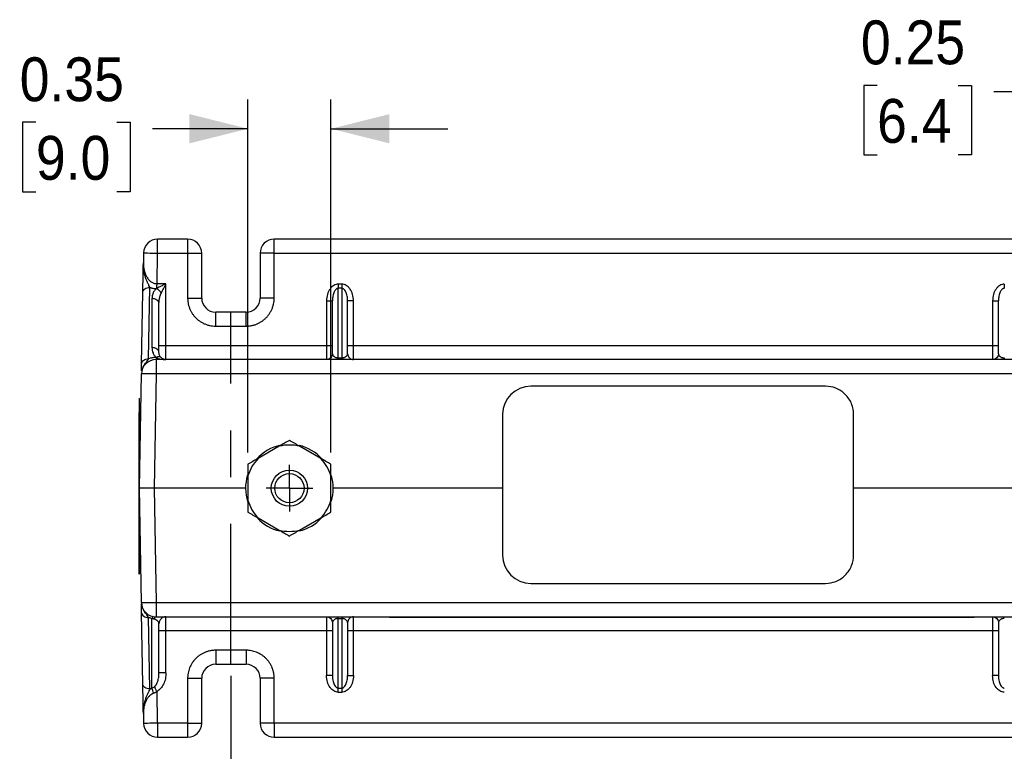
# Model space of a CAD drawing. Header units: inches. Extents: x 0.5 to 22, y 0 to 16.4.
# Tile 3 of 9: x 3 to 7.2, y 12.2 to 15.3. Entities that reach past the tile are written whole.
import ezdxf

# ---------------------------------------------------------------- set-up
doc = ezdxf.new("R2010")
doc.units = ezdxf.units.IN
doc.header["$MEASUREMENT"] = 0
doc.linetypes.add('SLD-Center', pattern=[1.2, 0.6, -0.2, 0.2, -0.2])
doc.linetypes.add('SLD-Solid', pattern=[0])
doc.layers.add('CENTER', color=40, linetype='SLD-Center')
doc.layers.add('DIMENSIONS', color=140, linetype='SLD-Solid', lineweight=25)
doc.styles.add('SLDTEXTSTYLE0', font='GOTHIC.TTF', dxfattribs={"width": 0.913})
doc.dimstyles.new('SLDDIMSTYLE0', dxfattribs={"dimtxt": 0.1875, "dimasz": 0.25, "dimexe": 0, "dimexo": 0.0625, "dimgap": 0.046875, "dimtad": 0, "dimtih": 1, "dimtoh": 1, "dimrnd": 1e-09, "dimzin": 12, "dimdsep": 46, "dimtxsty": 'SLDTEXTSTYLE0', "dimsah": 1, "dimcen": 0.09, "dimadec": 0, "dimazin": 3, "dimtfac": 1, "dimtofl": 0, "dimtmove": 0, "dimatfit": 3, "dimfxl": 0, "dimfrac": 2, "dimtolj": 1, "dimtzin": 12, "dimarcsym": 0})
doc.dimstyles.new('SLDDIMSTYLE1', dxfattribs={"dimtxt": 0.1875, "dimasz": 0.25, "dimexe": 0, "dimexo": 0.0625, "dimgap": 0.046875, "dimtad": 0, "dimtih": 1, "dimtoh": 1, "dimrnd": 1e-09, "dimdsep": 46, "dimtxsty": 'SLDTEXTSTYLE0', "dimsah": 1, "dimcen": 0.09, "dimadec": 0, "dimazin": 2, "dimtfac": 1, "dimtmove": 0, "dimatfit": 0, "dimfxl": 0, "dimfrac": 2, "dimtolj": 1, "dimtzin": 12, "dimarcsym": 0})

# ---------------------------------------------------------------- blocks, each defined once
blk = doc.blocks.new('_D_6')
at = {"layer": 'DIMENSIONS'}
for p, q in [((3.8621, 12.52), (3.8621, 11.2669)), ((7.6421, 12.52), (7.6421, 11.2669)), ((5.5097, 11.4195), (5.4525, 11.4195)), ((5.4525, 11.4195), (5.4525, 11.1218)), ((5.9945, 11.4195), (6.0517, 11.4195)), ((6.0517, 11.4195), (6.0517, 11.1218)), ((3.8621, 11.3919), (5.3574, 11.3919)), ((7.6421, 11.3919), (6.1468, 11.3919)), ((5.4525, 11.1218), (5.5097, 11.1218)), ((6.0517, 11.1218), (5.9945, 11.1218))]:
    blk.add_line(p, q, dxfattribs=at)
for points in [[(3.8621, 11.3919), (4.1121, 11.3294), (4.1121, 11.4544)], [(7.6421, 11.3919), (7.3921, 11.4544), (7.3921, 11.3294)]]:
    blk.add_solid(points, dxfattribs=at)
at = {"layer": 'DIMENSIONS', "char_height": 0.1875, "attachment_point": 1, "style": 'SLDTEXTSTYLE0'}
for s, insert in [('3.78', (5.5097, 11.6971)), ('96.0', (5.5097, 11.3613))]:
    blk.add_mtext(s, dxfattribs=dict(at, insert=insert))
blk = doc.blocks.new('_D_9')
at = {"layer": 'DIMENSIONS'}
for p, q in [((7.5171, 14.4818), (7.5171, 15.143)), ((7.7671, 14.4818), (7.7671, 15.143)), ((6.6243, 15.0456), (6.5672, 15.0456)), ((6.5672, 15.0456), (6.5672, 14.7479)), ((6.9707, 15.0456), (7.0278, 15.0456)), ((7.0278, 15.0456), (7.0278, 14.7479)), ((7.5171, 15.018), (7.123, 15.018)), ((7.7671, 15.018), (8.2671, 15.018)), ((6.5672, 14.7479), (6.6243, 14.7479)), ((7.0278, 14.7479), (6.9707, 14.7479))]:
    blk.add_line(p, q, dxfattribs=at)
for points in [[(7.5171, 15.018), (7.2671, 15.0805), (7.2671, 14.9555)], [(7.7671, 15.018), (8.0171, 14.9555), (8.0171, 15.0805)]]:
    blk.add_solid(points, dxfattribs=at)
at = {"layer": 'DIMENSIONS', "char_height": 0.1875, "attachment_point": 1, "style": 'SLDTEXTSTYLE0'}
for s, insert in [('0.25', (6.5551, 15.3232)), ('6.4', (6.6243, 14.9874))]:
    blk.add_mtext(s, dxfattribs=dict(at, insert=insert))
blk = doc.blocks.new('_D_10')
at = {"layer": 'DIMENSIONS'}
for p, q in [((3.9349, 13.4753), (3.9349, 14.9851)), ((4.2893, 13.4753), (4.2893, 14.9851)), ((3.0285, 14.8877), (2.9713, 14.8877)), ((2.9713, 14.8877), (2.9713, 14.59)), ((3.3748, 14.8877), (3.4319, 14.8877)), ((3.4319, 14.8877), (3.4319, 14.59)), ((3.9349, 14.8601), (3.5271, 14.8601)), ((4.2893, 14.8601), (4.7893, 14.8601)), ((2.9713, 14.59), (3.0285, 14.59)), ((3.4319, 14.59), (3.3748, 14.59))]:
    blk.add_line(p, q, dxfattribs=at)
for points in [[(3.9349, 14.8601), (3.6849, 14.9226), (3.6849, 14.7976)], [(4.2893, 14.8601), (4.5393, 14.7976), (4.5393, 14.9226)]]:
    blk.add_solid(points, dxfattribs=at)
at = {"layer": 'DIMENSIONS', "char_height": 0.1875, "attachment_point": 1, "style": 'SLDTEXTSTYLE0'}
for s, insert in [('0.35', (2.9592, 15.1653)), ('9.0', (3.0285, 14.8295))]:
    blk.add_mtext(s, dxfattribs=dict(at, insert=insert))
blk = doc.blocks.new('SW_CENTERMARKSYMBOL_2')
at = {"layer": 'CENTER', "color": 0}
for q in [(0, 0.1), (-0.1, 0), (0, -0.1), (0.1, 0)]:
    blk.add_line((0, 0), q, dxfattribs=at)

msp = doc.modelspace()

# ---------------------------------------------------------------- linework, layer by layer
for p, q in [((3.6771, 14.388), (3.5486, 14.388)), ((3.5486, 14.328), (3.5486, 14.388)), ((3.6771, 14.388), (3.6771, 14.328)), ((7.4571, 14.388), (4.0471, 14.388)), ((4.0471, 14.328), (4.0471, 14.388)), ((3.4886, 14.3291), (3.4878, 14.2869)), ((3.5463, 14.1975), (3.5486, 14.328)), ((3.5486, 14.328), (3.6771, 14.328)), ((3.6771, 14.328), (3.6771, 14.136)), ((3.6771, 14.328), (3.7371, 14.328)), ((3.7371, 14.136), (3.7371, 14.328)), ((4.0471, 14.328), (3.9871, 14.328)), ((3.9871, 14.328), (3.9871, 14.136)), ((4.0471, 14.136), (4.0471, 14.328)), ((4.0471, 14.328), (7.4571, 14.328)), ((3.4886, 14.2698), (3.4882, 14.2727)), ((3.5846, 14.1975), (3.5463, 14.1975)), ((3.5846, 13.933), (3.5846, 14.1975)), ((4.3361, 14.1954), (4.3211, 14.1954)), ((4.3361, 14.1954), (4.3361, 14.1777)), ((3.4803, 13.8555), (3.4856, 14.161)), ((3.5103, 13.8762), (3.5156, 14.1817)), ((4.3211, 13.8804), (4.3211, 14.1777)), ((4.3361, 14.1777), (4.3211, 14.1777)), ((4.3361, 14.1777), (4.3361, 13.8804)), ((3.5246, 14.1338), (3.5246, 13.9243)), ((3.5546, 13.903), (3.5546, 14.1126)), ((3.6771, 14.136), (3.7371, 14.136)), ((4.0471, 14.136), (3.9871, 14.136)), ((4.2711, 14.1247), (4.2711, 13.933)), ((4.2961, 13.898), (4.2961, 14.1247)), ((4.3611, 13.898), (4.3611, 14.1247)), ((4.3861, 13.933), (4.3861, 14.1247)), ((7.1181, 14.1247), (7.1181, 13.933)), ((7.1431, 13.898), (7.1431, 14.1247)), ((3.9271, 14.076), (3.7971, 14.076)), ((3.7971, 14.016), (3.7971, 14.076)), ((3.9271, 14.016), (3.9271, 14.076)), ((3.7971, 14.016), (3.9271, 14.016)), ((3.5546, 13.933), (3.5846, 13.933)), ((3.5846, 13.873), (3.5846, 13.933)), ((3.5846, 13.933), (4.2711, 13.933)), ((4.2711, 13.933), (4.2711, 13.873)), ((4.2711, 13.933), (4.2961, 13.933)), ((4.3611, 13.933), (4.3861, 13.933)), ((4.3861, 13.873), (4.3861, 13.933)), ((4.3861, 13.933), (7.1181, 13.933)), ((7.1181, 13.933), (7.1181, 13.873)), ((7.1181, 13.933), (7.1431, 13.933)), ((3.5422, 13.8818), (3.542, 13.8818)), ((7.9622, 13.873), (3.542, 13.873)), ((3.542, 13.873), (3.542, 13.8116)), ((4.3211, 13.8804), (4.3361, 13.8804)), ((4.3361, 13.8804), (4.3361, 13.873)), ((3.471, 13.323), (3.4795, 13.8116)), ((3.542, 13.8116), (3.5335, 13.323)), ((7.9622, 13.8116), (3.542, 13.8116)), ((6.4036, 13.7591), (5.1436, 13.7591)), ((3.469, 13.707), (3.471, 13.707)), ((3.471, 13.647), (3.469, 13.647)), ((3.469, 13.647), (3.469, 13.017)), ((3.471, 13.3235), (3.471, 13.647)), ((5.0236, 13.6391), (5.0236, 13.0361)), ((6.5236, 13.0361), (6.5236, 13.6391)), ((4.0688, 13.5026), (3.9782, 13.4503)), ((4.246, 13.4503), (4.1554, 13.5026)), ((3.9349, 13.3753), (3.9349, 13.2707)), ((4.2893, 13.2707), (4.2893, 13.3753)), ((3.4795, 12.8344), (3.471, 13.323)), ((3.5335, 13.323), (3.471, 13.323)), ((3.471, 13.017), (3.471, 13.3226)), ((3.5335, 13.323), (3.542, 12.8344)), ((3.9246, 13.323), (3.5335, 13.323)), ((5.0236, 13.323), (4.2996, 13.323)), ((7.2046, 13.323), (6.5236, 13.323)), ((3.9782, 13.1958), (4.0688, 13.1435)), ((4.1554, 13.1435), (4.246, 13.1958)), ((3.471, 13.017), (3.469, 13.017)), ((3.469, 13.017), (3.469, 12.957)), ((3.471, 12.957), (3.471, 13.017)), ((3.469, 12.957), (3.471, 12.957)), ((5.1436, 12.9161), (6.4036, 12.9161)), ((3.542, 12.8344), (7.9622, 12.8344)), ((3.542, 12.8344), (3.542, 12.773)), ((3.4856, 12.4851), (3.4803, 12.7906)), ((3.5156, 12.4644), (3.5103, 12.7699)), ((3.5246, 12.4672), (3.5246, 12.7659)), ((3.542, 12.773), (7.9622, 12.773)), ((3.5846, 12.713), (3.5846, 12.773)), ((4.2711, 12.773), (4.2711, 12.713)), ((4.3211, 12.7657), (4.3211, 12.773)), ((4.3211, 12.7657), (4.3361, 12.7657)), ((4.3211, 12.4684), (4.3211, 12.7657)), ((4.3361, 12.7657), (4.3361, 12.4684)), ((4.3861, 12.713), (4.3861, 12.773)), ((4.5396, 12.771), (4.5396, 12.773)), ((4.5396, 12.771), (4.6596, 12.771)), ((4.6596, 12.771), (4.6596, 12.773)), ((4.6596, 12.771), (6.9196, 12.771)), ((6.9196, 12.773), (6.9196, 12.771)), ((7.0396, 12.771), (7.0396, 12.773)), ((7.1181, 12.773), (7.1181, 12.713)), ((3.5546, 12.5335), (3.5546, 12.743)), ((3.5846, 12.713), (3.5546, 12.713)), ((4.2711, 12.713), (3.5846, 12.713)), ((3.5846, 12.5335), (3.5846, 12.713)), ((4.2961, 12.713), (4.2711, 12.713)), ((4.2711, 12.713), (4.2711, 12.5214)), ((4.2961, 12.748), (4.2961, 12.5214)), ((4.3611, 12.748), (4.3611, 12.5214)), ((4.3861, 12.713), (4.3611, 12.713)), ((7.1181, 12.713), (4.3861, 12.713)), ((4.3861, 12.5214), (4.3861, 12.713)), ((7.1431, 12.713), (7.1181, 12.713)), ((7.1181, 12.713), (7.1181, 12.5214)), ((7.1431, 12.748), (7.1431, 12.5214)), ((3.9271, 12.63), (3.7971, 12.63)), ((3.7971, 12.63), (3.7971, 12.57)), ((3.9271, 12.63), (3.9271, 12.57)), ((3.7971, 12.57), (3.9271, 12.57)), ((3.6771, 12.51), (3.6771, 12.318)), ((3.6771, 12.51), (3.7371, 12.51)), ((3.7371, 12.318), (3.7371, 12.51)), ((3.9871, 12.51), (3.9871, 12.318)), ((4.0471, 12.51), (3.9871, 12.51)), ((4.0471, 12.318), (4.0471, 12.51)), ((4.3211, 12.4684), (4.3361, 12.4684)), ((4.3211, 12.4507), (4.3211, 12.4684)), ((3.5486, 12.318), (3.5462, 12.4543)), ((4.3211, 12.4507), (4.3361, 12.4507)), ((3.4878, 12.3591), (3.4886, 12.317)), ((3.4881, 12.3716), (3.4884, 12.3737)), ((3.6771, 12.318), (3.5486, 12.318)), ((3.5486, 12.318), (3.5486, 12.258)), ((3.6771, 12.318), (3.7371, 12.318)), ((3.6771, 12.318), (3.6771, 12.258)), ((4.0471, 12.318), (3.9871, 12.318)), ((7.4571, 12.318), (4.0471, 12.318)), ((4.0471, 12.318), (4.0471, 12.258)), ((3.5486, 12.258), (3.6771, 12.258)), ((4.0471, 12.258), (7.4571, 12.258))]:
    msp.add_line(p, q)
at = {"flags": 128}
for points in [[(3.4886, 14.3291), (3.4897, 14.3291), (3.4931, 14.329), (3.4987, 14.3289), (3.5061, 14.3288), (3.5152, 14.3286), (3.5256, 14.3284), (3.5368, 14.3282), (3.5486, 14.328)], [(3.5486, 12.318), (3.5368, 12.3178), (3.5256, 12.3176), (3.5152, 12.3175), (3.5061, 12.3173), (3.4987, 12.3172), (3.4931, 12.3171), (3.4897, 12.317), (3.4886, 12.317)]]:
    msp.add_lwpolyline(points, dxfattribs=at)
for radius in [0.0775, 0.0625]:
    msp.add_circle((4.1121, 13.323), radius)
for centre, radius, start, end in [((3.5486, 14.328), 0.06, 90, 179), ((3.6771, 14.328), 0.06, 0, 90), ((4.0471, 14.328), 0.06, 90, 180), ((3.7971, 14.136), 0.06, 180, 270), ((3.9271, 14.136), 0.06, 270, 0), ((3.542, 13.8105), 0.0625, 90, 179), ((3.5108, 12.9162), 0.896, 88.0016, 91.9984), ((5.1436, 13.6391), 0.12, 90, 180), ((4.1121, 13.323), 0.1875, 101.0825, 139.065), ((4.1121, 13.323), 0.1847, 76.4476, 103.5524), ((4.1121, 13.323), 0.1875, 42.1553, 77.1001), ((4.1121, 13.323), 0.1847, 136.4476, 163.5524), ((4.1121, 13.323), 0.1847, 16.4476, 43.5524), ((4.1121, 13.323), 0.1875, 162.762, 197.9673), ((4.1121, 13.323), 0.1875, 342.9539, 16.7511), ((4.1121, 13.323), 0.1847, 196.4476, 223.5524), ((4.1121, 13.323), 0.1847, 316.4476, 343.5524), ((4.1121, 13.323), 0.1875, 223.2613, 257.1252), ((4.1121, 13.323), 0.1875, 283.2605, 317.2113), ((4.1121, 13.323), 0.1847, 256.4476, 283.5524), ((5.1436, 13.0361), 0.12, 180, 270), ((3.5108, 13.7299), 0.896, 268.0016, 271.9984), ((3.542, 12.8355), 0.0625, 181, 270), ((3.7971, 12.51), 0.06, 90, 180), ((3.9271, 12.51), 0.06, 0, 90), ((3.5486, 12.318), 0.06, 181, 270), ((3.6771, 12.318), 0.06, 270, 0), ((4.0471, 12.318), 0.06, 180, 270)]:
    msp.add_arc(centre, radius, start, end)
for points, knots in [([(3.4856, 14.161), (3.4856, 14.1622), (3.4857, 14.1648), (3.4858, 14.169), (3.4858, 14.1736), (3.4859, 14.1784), (3.486, 14.1836), (3.4862, 14.1919), (3.4864, 14.2044), (3.4867, 14.2201), (3.487, 14.2369), (3.4872, 14.2524), (3.4875, 14.2695), (3.4877, 14.2805), (3.4878, 14.2869)], [0, 0, 0, 0, 0.039186, 0.079287, 0.12048, 0.162929, 0.206781, 0.252173, 0.366918, 0.501858, 0.614977, 0.750714, 0.854292, 1, 1, 1, 1]), ([(3.5156, 14.1817), (3.5145, 14.1841), (3.5132, 14.1869), (3.5117, 14.19), (3.511, 14.1915), (3.5102, 14.1931), (3.5094, 14.1949), (3.5085, 14.1966), (3.5076, 14.1984), (3.5067, 14.2004), (3.5049, 14.2042), (3.5031, 14.2083), (3.5013, 14.2126), (3.4995, 14.217), (3.4978, 14.2215), (3.4963, 14.2263), (3.4948, 14.231), (3.4935, 14.2359), (3.4924, 14.2408), (3.4913, 14.2458), (3.4904, 14.2509), (3.4897, 14.256), (3.489, 14.2611), (3.4884, 14.2662), (3.4881, 14.2714), (3.488, 14.274), (3.4879, 14.2766), (3.4878, 14.2792), (3.4878, 14.2805), (3.4878, 14.2818), (3.4878, 14.283), (3.4878, 14.2843), (3.4878, 14.2856), (3.4878, 14.2869)], [0, 0, 0, 0, 0.000429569, 0.000429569, 0.000429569, 0.000644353, 0.000644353, 0.000644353, 0.000859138, 0.000859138, 0.000859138, 0.001288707, 0.001288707, 0.001288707, 0.001718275, 0.001718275, 0.001718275, 0.002147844, 0.002147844, 0.002147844, 0.002577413, 0.002577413, 0.002577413, 0.003006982, 0.003006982, 0.003006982, 0.003221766, 0.003221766, 0.003221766, 0.003329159, 0.003329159, 0.003329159, 0.003436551, 0.003436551, 0.003436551, 0.003436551]), ([(3.4878, 14.2869), (3.4878, 14.2846), (3.4878, 14.2801), (3.4882, 14.2736), (3.4888, 14.2678), (3.4896, 14.2626), (3.4905, 14.258), (3.4925, 14.2494), (3.4963, 14.2377), (3.5037, 14.2234), (3.5128, 14.212), (3.5219, 14.2047), (3.5295, 14.2008), (3.535, 14.1989), (3.5406, 14.1977), (3.5444, 14.1975), (3.5463, 14.1975)], [0, 0, 0, 0, 0.0633684, 0.1213238, 0.173867, 0.2209991, 0.2627218, 0.2990377, 0.4574734, 0.5893739, 0.7164354, 0.8238868, 0.8707479, 0.9152455, 0.9580713, 1, 1, 1, 1]), ([(3.5846, 14.1975), (3.5823, 14.1963), (3.5777, 14.194), (3.5709, 14.1906), (3.5643, 14.1873), (3.5574, 14.1839), (3.5507, 14.1805), (3.5463, 14.1782), (3.5444, 14.1772)], [0, 0, 0, 0, 0.168037, 0.334291, 0.497016, 0.654527, 0.847036, 1, 1, 1, 1]), ([(3.5444, 14.1772), (3.5445, 14.178), (3.5449, 14.1797), (3.5453, 14.1825), (3.5457, 14.1853), (3.5459, 14.1883), (3.5461, 14.1913), (3.5462, 14.1944), (3.5463, 14.1965), (3.5463, 14.1975)], [0, 0, 0, 0, 0.149817, 0.297192, 0.442194, 0.584897, 0.725378, 0.863717, 1, 1, 1, 1]), ([(3.5644, 14.1571), (3.5658, 14.16), (3.5673, 14.1628), (3.5704, 14.1691), (3.5721, 14.1724), (3.5772, 14.1827), (3.5809, 14.1901), (3.5846, 14.1975)], [0, 0, 0, 0, 0.25, 0.25, 0.5, 0.5, 1, 1, 1, 1]), ([(4.3211, 14.1954), (4.3178, 14.1954), (4.3146, 14.1949), (4.3113, 14.194), (4.3081, 14.1931), (4.305, 14.1918), (4.302, 14.19), (4.2989, 14.1882), (4.296, 14.186), (4.2933, 14.1835), (4.2906, 14.1809), (4.2881, 14.178), (4.2857, 14.1747), (4.2811, 14.1681), (4.2774, 14.1603), (4.2749, 14.1517), (4.2724, 14.1432), (4.2711, 14.1339), (4.2711, 14.1247)], [4.712389, 4.712389, 4.712389, 4.712389, 4.908739, 4.908739, 4.908739, 5.105088, 5.105088, 5.105088, 5.301438, 5.301438, 5.301438, 5.497787, 5.497787, 5.497787, 5.890486, 5.890486, 5.890486, 6.283185, 6.283185, 6.283185, 6.283185]), ([(4.3861, 14.1247), (4.3861, 14.1339), (4.3848, 14.1432), (4.3823, 14.1517), (4.3798, 14.1603), (4.3761, 14.1681), (4.3715, 14.1747), (4.3691, 14.178), (4.3666, 14.1809), (4.3639, 14.1835), (4.3612, 14.186), (4.3583, 14.1882), (4.3552, 14.19), (4.3522, 14.1918), (4.3491, 14.1931), (4.3459, 14.194), (4.3426, 14.1949), (4.3394, 14.1954), (4.3361, 14.1954)], [3.141593, 3.141593, 3.141593, 3.141593, 3.534292, 3.534292, 3.534292, 3.926991, 3.926991, 3.926991, 4.12334, 4.12334, 4.12334, 4.31969, 4.31969, 4.31969, 4.516039, 4.516039, 4.516039, 4.712389, 4.712389, 4.712389, 4.712389]), ([(7.1681, 14.1954), (7.1648, 14.1954), (7.1616, 14.1949), (7.1583, 14.194), (7.1551, 14.1931), (7.152, 14.1918), (7.149, 14.19), (7.1459, 14.1882), (7.143, 14.186), (7.1403, 14.1835), (7.1376, 14.1809), (7.1351, 14.178), (7.1327, 14.1747), (7.1281, 14.1681), (7.1244, 14.1603), (7.1219, 14.1517), (7.1194, 14.1432), (7.1181, 14.1339), (7.1181, 14.1247)], [1.570796, 1.570796, 1.570796, 1.570796, 1.767146, 1.767146, 1.767146, 1.963495, 1.963495, 1.963495, 2.159845, 2.159845, 2.159845, 2.356194, 2.356194, 2.356194, 2.748894, 2.748894, 2.748894, 3.141593, 3.141593, 3.141593, 3.141593]), ([(3.4856, 14.161), (3.4857, 14.1637), (3.4865, 14.1665), (3.488, 14.169), (3.4895, 14.1715), (3.4918, 14.1738), (3.4945, 14.1757), (3.4973, 14.1776), (3.5006, 14.1792), (3.5042, 14.1802), (3.5078, 14.1812), (3.5117, 14.1817), (3.5156, 14.1817)], [0, 0, 0, 0, 0.25, 0.25, 0.25, 0.5, 0.5, 0.5, 0.75, 0.75, 0.75, 1, 1, 1, 1]), ([(3.5156, 14.1817), (3.5171, 14.1811), (3.52, 14.1801), (3.5245, 14.1789), (3.5299, 14.1778), (3.5366, 14.1771), (3.5417, 14.1771), (3.5444, 14.1772)], [0, 0, 0, 0, 0.166798, 0.326691, 0.480747, 0.734443, 1, 1, 1, 1]), ([(3.5444, 14.1772), (3.5433, 14.1763), (3.5409, 14.1745), (3.5376, 14.1712), (3.5345, 14.167), (3.5316, 14.1622), (3.5288, 14.1562), (3.5265, 14.1494), (3.5249, 14.1417), (3.5247, 14.1364), (3.5246, 14.1338)], [0, 0, 0, 0, 0.07374, 0.160055, 0.259748, 0.377918, 0.498842, 0.663531, 0.831043, 1, 1, 1, 1]), ([(3.5644, 14.1571), (3.564, 14.1578), (3.5633, 14.1591), (3.562, 14.1611), (3.5604, 14.1634), (3.5583, 14.1659), (3.5558, 14.1685), (3.5531, 14.171), (3.5507, 14.173), (3.5488, 14.1744), (3.5473, 14.1753), (3.5458, 14.1762), (3.5449, 14.1768), (3.5444, 14.1772)], [0, 0, 0, 0, 0.08303, 0.166628, 0.250714, 0.375562, 0.499791, 0.624513, 0.749607, 0.811953, 0.874304, 0.931226, 1, 1, 1, 1]), ([(3.5546, 14.1126), (3.5546, 14.115), (3.5547, 14.1194), (3.5553, 14.1259), (3.5561, 14.1316), (3.5571, 14.1367), (3.5582, 14.1412), (3.5593, 14.145), (3.5604, 14.1482), (3.5615, 14.1509), (3.5624, 14.1531), (3.5632, 14.1548), (3.5639, 14.1561), (3.5642, 14.1568), (3.5644, 14.1571)], [0, 0, 0, 0, 0.153774, 0.294681, 0.421898, 0.53517, 0.634669, 0.720878, 0.794464, 0.856195, 0.906853, 0.947174, 0.97801, 1, 1, 1, 1]), ([(4.3211, 14.1777), (4.3205, 14.1777), (4.3192, 14.1776), (4.3173, 14.1772), (4.3155, 14.1764), (4.3136, 14.1753), (4.3107, 14.1731), (4.307, 14.1688), (4.3032, 14.1621), (4.3, 14.1537), (4.2979, 14.145), (4.2964, 14.1351), (4.2962, 14.1285), (4.2961, 14.1247)], [0, 0, 0, 0, 0.02843, 0.057629, 0.08818, 0.120593, 0.155295, 0.258086, 0.385325, 0.520502, 0.685956, 0.815057, 1, 1, 1, 1]), ([(4.3611, 14.1247), (4.3611, 14.1268), (4.361, 14.1306), (4.3606, 14.1359), (4.36, 14.1404), (4.359, 14.1464), (4.3572, 14.1537), (4.354, 14.1621), (4.3502, 14.1688), (4.3462, 14.1735), (4.3425, 14.1761), (4.3393, 14.1775), (4.3371, 14.1776), (4.3361, 14.1777)], [0, 0, 0, 0, 0.0994744, 0.1849934, 0.2565586, 0.3141736, 0.4796117, 0.6148532, 0.7420805, 0.8449203, 0.901398, 0.9523056, 1, 1, 1, 1]), ([(7.1681, 14.1777), (7.1675, 14.1777), (7.1662, 14.1776), (7.1643, 14.1772), (7.1625, 14.1764), (7.1606, 14.1753), (7.1577, 14.1731), (7.154, 14.1688), (7.1502, 14.1621), (7.147, 14.1537), (7.1449, 14.145), (7.1434, 14.1351), (7.1432, 14.1285), (7.1431, 14.1247)], [0, 0, 0, 0, 0.02843, 0.057629, 0.08818, 0.120593, 0.155295, 0.258086, 0.385325, 0.520502, 0.685956, 0.815057, 1, 1, 1, 1]), ([(3.5546, 14.1126), (3.5546, 14.1182), (3.5514, 14.1237), (3.5403, 14.1315), (3.5325, 14.1338), (3.5246, 14.1338)], [0, 0, 0, 0, 0.5, 0.5, 1, 1, 1, 1]), ([(3.6771, 14.136), (3.6771, 14.1339), (3.6772, 14.1296), (3.6777, 14.1231), (3.6786, 14.1167), (3.6798, 14.1104), (3.6814, 14.1041), (3.6833, 14.0979), (3.6861, 14.09), (3.6904, 14.0806), (3.6966, 14.07), (3.7029, 14.0614), (3.7083, 14.0553), (3.7142, 14.0491), (3.7221, 14.042), (3.7331, 14.0342), (3.7449, 14.0277), (3.7574, 14.0225), (3.7703, 14.0188), (3.7836, 14.0165), (3.7926, 14.0162), (3.7971, 14.016)], [0, 0, 0, 0, 0.034291, 0.068581, 0.102872, 0.137162, 0.171453, 0.205743, 0.240034, 0.305007, 0.369987, 0.434665, 0.474695, 0.500078, 0.571494, 0.642912, 0.71433, 0.785748, 0.857166, 0.928583, 1, 1, 1, 1]), ([(3.9271, 14.016), (3.9293, 14.0161), (3.9336, 14.0161), (3.94, 14.0167), (3.9464, 14.0175), (3.9528, 14.0188), (3.959, 14.0203), (3.9652, 14.0222), (3.9731, 14.0251), (3.9825, 14.0294), (3.9931, 14.0355), (4.0017, 14.0418), (4.0079, 14.0472), (4.0141, 14.0532), (4.0211, 14.0611), (4.0289, 14.0721), (4.0354, 14.0839), (4.0406, 14.0963), (4.0443, 14.1093), (4.0467, 14.1226), (4.047, 14.1316), (4.0471, 14.136)], [0, 0, 0, 0, 0.034291, 0.068581, 0.102872, 0.137162, 0.171453, 0.205743, 0.240034, 0.305007, 0.369987, 0.434665, 0.474695, 0.500078, 0.571494, 0.642912, 0.71433, 0.785748, 0.857166, 0.928583, 1, 1, 1, 1]), ([(4.2711, 14.1247), (4.2744, 14.1247), (4.2776, 14.1247), (4.2807, 14.1247), (4.2837, 14.1247), (4.2865, 14.1247), (4.2888, 14.1247), (4.2911, 14.1247), (4.2929, 14.1247), (4.2942, 14.1247), (4.2954, 14.1247), (4.2961, 14.1247), (4.2961, 14.1247)], [0, 0, 0, 0, 0.25, 0.25, 0.25, 0.5, 0.5, 0.5, 0.75, 0.75, 0.75, 1, 1, 1, 1]), ([(4.3861, 14.1247), (4.3796, 14.1247), (4.3731, 14.1247), (4.3638, 14.1247), (4.3611, 14.1247), (4.3611, 14.1247)], [0, 0, 0, 0, 0.5, 0.5, 1, 1, 1, 1]), ([(7.1181, 14.1247), (7.1214, 14.1247), (7.1246, 14.1247), (7.1277, 14.1247), (7.1307, 14.1247), (7.1335, 14.1247), (7.1358, 14.1247), (7.1381, 14.1247), (7.1399, 14.1247), (7.1412, 14.1247), (7.1424, 14.1247), (7.1431, 14.1247), (7.1431, 14.1247)], [0, 0, 0, 0, 0.25, 0.25, 0.25, 0.5, 0.5, 0.5, 0.75, 0.75, 0.75, 1, 1, 1, 1]), ([(3.5246, 13.9243), (3.5246, 13.9203), (3.525, 13.9164), (3.5258, 13.9125), (3.5265, 13.9087), (3.5277, 13.9049), (3.5292, 13.9013), (3.5307, 13.8977), (3.5325, 13.8942), (3.5347, 13.8909), (3.5369, 13.8877), (3.5394, 13.8846), (3.5422, 13.8818)], [0.7853982, 0.7853982, 0.7853982, 0.7853982, 0.9817477, 0.9817477, 0.9817477, 1.1780972, 1.1780972, 1.1780972, 1.3744468, 1.3744468, 1.3744468, 1.5707963, 1.5707963, 1.5707963, 1.5707963]), ([(3.5546, 13.903), (3.5546, 13.9058), (3.5538, 13.9086), (3.5523, 13.9112), (3.5508, 13.9137), (3.5486, 13.9161), (3.5458, 13.918), (3.543, 13.92), (3.5397, 13.9216), (3.5361, 13.9226), (3.5325, 13.9237), (3.5285, 13.9243), (3.5246, 13.9243)], [0, 0, 0, 0, 0.25, 0.25, 0.25, 0.5, 0.5, 0.5, 0.75, 0.75, 0.75, 1, 1, 1, 1]), ([(3.5634, 13.8818), (3.562, 13.8832), (3.5607, 13.8847), (3.5597, 13.8864), (3.5586, 13.888), (3.5576, 13.8897), (3.5569, 13.8916), (3.5561, 13.8934), (3.5556, 13.8953), (3.5552, 13.8972), (3.5548, 13.8991), (3.5546, 13.9011), (3.5546, 13.903)], [0.7853982, 0.7853982, 0.7853982, 0.7853982, 0.9817477, 0.9817477, 0.9817477, 1.1780972, 1.1780972, 1.1780972, 1.3744468, 1.3744468, 1.3744468, 1.5707963, 1.5707963, 1.5707963, 1.5707963]), ([(4.2961, 13.898), (4.2961, 13.8948), (4.2954, 13.8915), (4.2942, 13.8885), (4.2929, 13.8854), (4.2911, 13.8827), (4.2888, 13.8804), (4.2865, 13.878), (4.2837, 13.8762), (4.2807, 13.8749), (4.2776, 13.8737), (4.2744, 13.873), (4.2711, 13.873)], [0, 0, 0, 0, 0.25, 0.25, 0.25, 0.5, 0.5, 0.5, 0.75, 0.75, 0.75, 1, 1, 1, 1]), ([(4.2961, 13.898), (4.2961, 13.8974), (4.2962, 13.8961), (4.2966, 13.8943), (4.2972, 13.8928), (4.2982, 13.8908), (4.3, 13.8884), (4.3032, 13.8856), (4.307, 13.8833), (4.311, 13.8818), (4.3147, 13.8809), (4.3179, 13.8804), (4.3201, 13.8804), (4.3211, 13.8804)], [0, 0, 0, 0, 0.099474, 0.184993, 0.256559, 0.314174, 0.479612, 0.614853, 0.742081, 0.84492, 0.901398, 0.952306, 1, 1, 1, 1]), ([(4.3361, 13.8804), (4.3367, 13.8804), (4.338, 13.8804), (4.3399, 13.8806), (4.3417, 13.8808), (4.3436, 13.8812), (4.3465, 13.8819), (4.3502, 13.8833), (4.354, 13.8856), (4.3572, 13.8884), (4.3593, 13.8913), (4.3608, 13.8946), (4.361, 13.8968), (4.3611, 13.898)], [0, 0, 0, 0, 0.0284303, 0.0576295, 0.0881804, 0.120593, 0.1552951, 0.2580864, 0.3853252, 0.5205016, 0.6859564, 0.8150571, 1, 1, 1, 1]), ([(4.3611, 13.898), (4.3611, 13.8915), (4.3638, 13.885), (4.3731, 13.8757), (4.3796, 13.873), (4.3861, 13.873)], [0, 0, 0, 0, 0.5, 0.5, 1, 1, 1, 1]), ([(7.1431, 13.898), (7.1431, 13.8948), (7.1424, 13.8915), (7.1412, 13.8885), (7.1399, 13.8854), (7.1381, 13.8827), (7.1358, 13.8804), (7.1335, 13.878), (7.1307, 13.8762), (7.1277, 13.8749), (7.1246, 13.8737), (7.1214, 13.873), (7.1181, 13.873)], [0, 0, 0, 0, 0.25, 0.25, 0.25, 0.5, 0.5, 0.5, 0.75, 0.75, 0.75, 1, 1, 1, 1]), ([(7.1431, 13.898), (7.1431, 13.8974), (7.1432, 13.8961), (7.1436, 13.8943), (7.1442, 13.8928), (7.1452, 13.8908), (7.147, 13.8884), (7.1502, 13.8856), (7.154, 13.8833), (7.158, 13.8818), (7.1617, 13.8809), (7.1649, 13.8804), (7.1671, 13.8804), (7.1681, 13.8804)], [0, 0, 0, 0, 0.099474, 0.184993, 0.256559, 0.314174, 0.479612, 0.614853, 0.742081, 0.84492, 0.901398, 0.952306, 1, 1, 1, 1]), ([(3.4798, 13.8253), (3.4798, 13.8254), (3.4798, 13.8277), (3.4799, 13.8348), (3.4802, 13.8486), (3.4803, 13.8555)], [0, 0, 0, 0, 0.0063259, 0.5015849, 1, 1, 1, 1]), ([(3.4803, 13.8555), (3.4804, 13.861), (3.4837, 13.8665), (3.4948, 13.8741), (3.5025, 13.8763), (3.5103, 13.8762)], [0, 0, 0, 0, 0.5, 0.5, 1, 1, 1, 1]), ([(3.4853, 13.8365), (3.4866, 13.8399), (3.4898, 13.8485), (3.4998, 13.8602), (3.5071, 13.8713), (3.5103, 13.8762)], [0, 0, 0, 0, 0.26198, 0.672777, 1, 1, 1, 1]), ([(3.542, 13.8818), (3.536, 13.8818), (3.53, 13.8812), (3.5241, 13.8801), (3.5194, 13.8791), (3.5148, 13.8779), (3.5103, 13.8762)], [2.7914686, 2.7914686, 2.7914686, 2.7914686, 2.9868015, 2.9868015, 2.9868015, 3.1415927, 3.1415927, 3.1415927, 3.1415927]), ([(3.5634, 13.8818), (3.5623, 13.8829), (3.561, 13.8837), (3.5595, 13.8843), (3.558, 13.8848), (3.5563, 13.8851), (3.5544, 13.8851), (3.5526, 13.8851), (3.5506, 13.8848), (3.5485, 13.8843), (3.5464, 13.8837), (3.5443, 13.8829), (3.5422, 13.8818)], [0, 0, 0, 0, 0.25, 0.25, 0.25, 0.5, 0.5, 0.5, 0.75, 0.75, 0.75, 1, 1, 1, 1]), ([(3.5422, 13.8818), (3.545, 13.8804), (3.548, 13.8792), (3.5513, 13.8781), (3.5545, 13.877), (3.558, 13.8761), (3.5616, 13.8753), (3.5653, 13.8746), (3.569, 13.874), (3.5729, 13.8736), (3.5767, 13.8732), (3.5807, 13.873), (3.5846, 13.873)], [3.9269908, 3.9269908, 3.9269908, 3.9269908, 4.1233404, 4.1233404, 4.1233404, 4.3196899, 4.3196899, 4.3196899, 4.5160394, 4.5160394, 4.5160394, 4.712389, 4.712389, 4.712389, 4.712389]), ([(3.5846, 13.873), (3.5826, 13.873), (3.5807, 13.8732), (3.5787, 13.8736), (3.5768, 13.874), (3.5749, 13.8746), (3.5731, 13.8753), (3.5713, 13.8761), (3.5696, 13.877), (3.5679, 13.8781), (3.5663, 13.8792), (3.5648, 13.8804), (3.5634, 13.8818)], [3.9269908, 3.9269908, 3.9269908, 3.9269908, 4.1233404, 4.1233404, 4.1233404, 4.3196899, 4.3196899, 4.3196899, 4.5160394, 4.5160394, 4.5160394, 4.712389, 4.712389, 4.712389, 4.712389]), ([(6.5236, 13.6391), (6.5236, 13.6544), (6.5208, 13.6691), (6.5152, 13.6833), (6.5091, 13.6987), (6.5002, 13.7123), (6.4885, 13.724), (6.4768, 13.7357), (6.4632, 13.7446), (6.4478, 13.7507), (6.4336, 13.7563), (6.4189, 13.7591), (6.4036, 13.7591)], [0, 0, 0, 0, 0.25, 0.25, 0.25, 0.5, 0.5, 0.5, 0.75, 0.75, 0.75, 1, 1, 1, 1]), ([(3.471, 13.647), (3.471, 13.6546), (3.471, 13.662), (3.471, 13.6695), (3.471, 13.67), (3.471, 13.671), (3.471, 13.6715), (3.471, 13.6729), (3.471, 13.6738), (3.471, 13.6765), (3.471, 13.6782), (3.471, 13.6833), (3.471, 13.6865), (3.471, 13.6953), (3.471, 13.6997), (3.471, 13.703), (3.471, 13.7031), (3.471, 13.7034), (3.471, 13.7036), (3.471, 13.7041), (3.471, 13.7044), (3.471, 13.7051), (3.471, 13.7056), (3.471, 13.7066), (3.471, 13.707), (3.471, 13.707)], [0, 0, 0, 0, 0.25, 0.25, 0.265625, 0.265625, 0.28125, 0.28125, 0.3125, 0.3125, 0.375, 0.375, 0.5, 0.5, 0.75, 0.75, 0.765625, 0.765625, 0.78125, 0.78125, 0.8125, 0.8125, 0.875, 0.875, 1, 1, 1, 1]), ([(6.4036, 12.9161), (6.4189, 12.9161), (6.4336, 12.9189), (6.4478, 12.9245), (6.4632, 12.9306), (6.4768, 12.9395), (6.4885, 12.9513), (6.5002, 12.963), (6.5091, 12.9765), (6.5152, 12.9919), (6.5208, 13.0061), (6.5236, 13.0209), (6.5236, 13.0361)], [0, 0, 0, 0, 0.25, 0.25, 0.25, 0.5, 0.5, 0.5, 0.75, 0.75, 0.75, 1, 1, 1, 1]), ([(3.4803, 12.7906), (3.4802, 12.7976), (3.4799, 12.8115), (3.4798, 12.8215), (3.4797, 12.8259), (3.4796, 12.8281)], [0, 0, 0, 0, 0.326329, 0.650186, 1, 1, 1, 1]), ([(3.5103, 12.7699), (3.5071, 12.7748), (3.4998, 12.786), (3.4892, 12.7986), (3.4856, 12.8082), (3.4841, 12.8125)], [0, 0, 0, 0, 0.304839, 0.687549, 1, 1, 1, 1]), ([(3.4803, 12.7906), (3.4804, 12.785), (3.4837, 12.7796), (3.4948, 12.772), (3.5025, 12.7698), (3.5103, 12.7699)], [0, 0, 0, 0, 0.5, 0.5, 1, 1, 1, 1]), ([(3.5246, 12.7659), (3.523, 12.7662), (3.5197, 12.7669), (3.5149, 12.7683), (3.5118, 12.7693), (3.5103, 12.7699)], [0, 0, 0, 0, 0.329338, 0.662115, 1, 1, 1, 1]), ([(3.5302, 12.7742), (3.5299, 12.7742), (3.5295, 12.7741), (3.529, 12.7738), (3.5286, 12.7734), (3.5282, 12.7729), (3.5277, 12.7722), (3.5272, 12.7715), (3.5267, 12.7706), (3.5262, 12.7696), (3.5257, 12.7685), (3.5251, 12.7673), (3.5246, 12.7659)], [0, 0, 0, 0, 0.25, 0.25, 0.25, 0.5, 0.5, 0.5, 0.75, 0.75, 0.75, 1, 1, 1, 1]), ([(3.5333, 12.7633), (3.532, 12.7636), (3.5292, 12.7643), (3.5262, 12.7653), (3.5246, 12.7659)], [0, 0, 0, 0, 0.4472, 1, 1, 1, 1]), ([(3.5333, 12.7633), (3.5339, 12.7649), (3.5345, 12.7662), (3.5351, 12.7674), (3.5358, 12.7686), (3.5365, 12.7697), (3.5373, 12.7705), (3.538, 12.7713), (3.5388, 12.772), (3.5396, 12.7724), (3.5404, 12.7728), (3.5412, 12.773), (3.542, 12.773)], [0, 0, 0, 0, 0.25, 0.25, 0.25, 0.5, 0.5, 0.5, 0.75, 0.75, 0.75, 1, 1, 1, 1]), ([(3.5546, 12.743), (3.5546, 12.7437), (3.5545, 12.745), (3.5542, 12.7468), (3.5537, 12.7482), (3.5529, 12.7503), (3.5514, 12.7527), (3.549, 12.7555), (3.5463, 12.7578), (3.5434, 12.7596), (3.5402, 12.7612), (3.537, 12.7624), (3.5345, 12.7631), (3.5333, 12.7633)], [0, 0, 0, 0, 0.093072, 0.173296, 0.240671, 0.2952, 0.450599, 0.581765, 0.687559, 0.7817, 0.864649, 0.937078, 1, 1, 1, 1]), ([(3.5846, 12.773), (3.5807, 12.773), (3.5767, 12.7723), (3.5731, 12.7708), (3.5695, 12.7693), (3.5662, 12.767), (3.5634, 12.7643), (3.5606, 12.7615), (3.5584, 12.7581), (3.5569, 12.7545), (3.5554, 12.7509), (3.5546, 12.747), (3.5546, 12.743)], [0, 0, 0, 0, 0.25, 0.25, 0.25, 0.5, 0.5, 0.5, 0.75, 0.75, 0.75, 1, 1, 1, 1]), ([(4.2711, 12.773), (4.2776, 12.773), (4.2841, 12.7703), (4.2934, 12.7611), (4.2961, 12.7546), (4.2961, 12.748)], [0, 0, 0, 0, 0.5, 0.5, 1, 1, 1, 1]), ([(4.3211, 12.7657), (4.3205, 12.7657), (4.3192, 12.7657), (4.3173, 12.7655), (4.3155, 12.7653), (4.3136, 12.7649), (4.3107, 12.7642), (4.307, 12.7628), (4.3032, 12.7605), (4.3, 12.7577), (4.2979, 12.7548), (4.2964, 12.7515), (4.2962, 12.7493), (4.2961, 12.748)], [0, 0, 0, 0, 0.0284303, 0.0576295, 0.0881804, 0.120593, 0.1552951, 0.2580864, 0.3853252, 0.5205016, 0.6859564, 0.8150571, 1, 1, 1, 1]), ([(4.3611, 12.748), (4.3611, 12.7487), (4.361, 12.75), (4.3606, 12.7518), (4.36, 12.7533), (4.359, 12.7553), (4.3572, 12.7577), (4.354, 12.7605), (4.3502, 12.7628), (4.3462, 12.7643), (4.3425, 12.7652), (4.3393, 12.7656), (4.3371, 12.7657), (4.3361, 12.7657)], [0, 0, 0, 0, 0.0994744, 0.1849934, 0.2565586, 0.3141736, 0.4796117, 0.6148532, 0.7420805, 0.8449203, 0.901398, 0.9523056, 1, 1, 1, 1]), ([(4.3861, 12.773), (4.3828, 12.773), (4.3796, 12.7724), (4.3765, 12.7711), (4.3735, 12.7699), (4.3707, 12.768), (4.3684, 12.7657), (4.3661, 12.7634), (4.3643, 12.7606), (4.363, 12.7576), (4.3618, 12.7546), (4.3611, 12.7513), (4.3611, 12.748)], [0, 0, 0, 0, 0.25, 0.25, 0.25, 0.5, 0.5, 0.5, 0.75, 0.75, 0.75, 1, 1, 1, 1]), ([(6.9196, 12.771), (6.9349, 12.771), (6.9496, 12.771), (6.9638, 12.771), (6.9792, 12.771), (6.9928, 12.771), (7.0045, 12.771), (7.0162, 12.771), (7.0251, 12.771), (7.0312, 12.771), (7.0368, 12.771), (7.0396, 12.771), (7.0396, 12.771)], [0, 0, 0, 0, 0.25, 0.25, 0.25, 0.5, 0.5, 0.5, 0.75, 0.75, 0.75, 1, 1, 1, 1]), ([(7.1181, 12.773), (7.1246, 12.773), (7.1311, 12.7703), (7.1404, 12.7611), (7.1431, 12.7546), (7.1431, 12.748)], [0, 0, 0, 0, 0.5, 0.5, 1, 1, 1, 1]), ([(7.1681, 12.7657), (7.1675, 12.7657), (7.1662, 12.7657), (7.1643, 12.7655), (7.1625, 12.7653), (7.1606, 12.7649), (7.1577, 12.7642), (7.154, 12.7628), (7.1502, 12.7605), (7.147, 12.7577), (7.1449, 12.7548), (7.1434, 12.7515), (7.1432, 12.7493), (7.1431, 12.748)], [0, 0, 0, 0, 0.02843, 0.057629, 0.08818, 0.120593, 0.155295, 0.258086, 0.385325, 0.520502, 0.685956, 0.815057, 1, 1, 1, 1]), ([(3.7971, 12.63), (3.7949, 12.63), (3.7906, 12.6299), (3.7842, 12.6294), (3.7778, 12.6285), (3.7714, 12.6273), (3.7652, 12.6258), (3.759, 12.6239), (3.7511, 12.621), (3.7417, 12.6167), (3.7311, 12.6105), (3.7212, 12.6033), (3.7121, 12.595), (3.7039, 12.5859), (3.6942, 12.5728), (3.6851, 12.5551), (3.6796, 12.5363), (3.6777, 12.5228), (3.6772, 12.5153), (3.6771, 12.5115), (3.6771, 12.51)], [0, 0, 0, 0, 0.034297, 0.068595, 0.102892, 0.137189, 0.171486, 0.205784, 0.240081, 0.305067, 0.37006, 0.435117, 0.500166, 0.565488, 0.63015, 0.760075, 0.879934, 0.939682, 0.977053, 1, 1, 1, 1]), ([(4.0471, 12.51), (4.0471, 12.5122), (4.047, 12.5165), (4.0465, 12.5229), (4.0456, 12.5294), (4.0444, 12.5357), (4.0428, 12.542), (4.0409, 12.5482), (4.0381, 12.556), (4.0338, 12.5654), (4.0276, 12.576), (4.0204, 12.586), (4.0121, 12.595), (4.003, 12.6033), (3.9898, 12.613), (3.9721, 12.6221), (3.9534, 12.6276), (3.9399, 12.6295), (3.9323, 12.63), (3.9285, 12.63), (3.9271, 12.63)], [0, 0, 0, 0, 0.034297, 0.068595, 0.102892, 0.137189, 0.171486, 0.205784, 0.240081, 0.305067, 0.37006, 0.435117, 0.500166, 0.565488, 0.63015, 0.760075, 0.879934, 0.939682, 0.977053, 1, 1, 1, 1]), ([(3.5354, 12.4741), (3.5361, 12.4747), (3.5377, 12.4761), (3.5399, 12.4786), (3.542, 12.4815), (3.544, 12.4849), (3.546, 12.4887), (3.5478, 12.4929), (3.5498, 12.4985), (3.5518, 12.5059), (3.5533, 12.5143), (3.5544, 12.5237), (3.5545, 12.5298), (3.5546, 12.5335)], [0, 0, 0, 0, 0.045744, 0.096177, 0.151596, 0.212228, 0.278242, 0.349771, 0.426921, 0.556779, 0.709686, 0.829659, 1, 1, 1, 1]), ([(3.5846, 12.5335), (3.5846, 12.525), (3.5837, 12.5165), (3.5819, 12.5083), (3.5801, 12.5002), (3.5775, 12.4925), (3.5741, 12.4854), (3.5707, 12.4784), (3.5665, 12.4722), (3.5618, 12.4669), (3.5571, 12.4616), (3.5518, 12.4573), (3.5462, 12.4543)], [4.712389, 4.712389, 4.712389, 4.712389, 5.013142, 5.013142, 5.013142, 5.313895, 5.313895, 5.313895, 5.614647, 5.614647, 5.614647, 5.9154, 5.9154, 5.9154, 5.9154]), ([(3.5846, 12.5335), (3.5767, 12.5335), (3.5689, 12.5335), (3.5578, 12.5335), (3.5546, 12.5335), (3.5546, 12.5335)], [0, 0, 0, 0, 0.5, 0.5, 1, 1, 1, 1]), ([(4.2961, 12.5214), (4.2961, 12.5214), (4.2934, 12.5214), (4.2841, 12.5214), (4.2776, 12.5214), (4.2711, 12.5214)], [0, 0, 0, 0, 0.5, 0.5, 1, 1, 1, 1]), ([(4.3211, 12.4507), (4.3178, 12.4507), (4.3146, 12.4511), (4.3113, 12.452), (4.3081, 12.4529), (4.305, 12.4543), (4.302, 12.4561), (4.2989, 12.4578), (4.296, 12.46), (4.2933, 12.4626), (4.2906, 12.4652), (4.2881, 12.4681), (4.2857, 12.4714), (4.2811, 12.4779), (4.2774, 12.4858), (4.2749, 12.4943), (4.2724, 12.5029), (4.2711, 12.5121), (4.2711, 12.5214)], [0, 0, 0, 0, 0.19635, 0.19635, 0.19635, 0.392699, 0.392699, 0.392699, 0.589049, 0.589049, 0.589049, 0.785398, 0.785398, 0.785398, 1.178097, 1.178097, 1.178097, 1.570796, 1.570796, 1.570796, 1.570796]), ([(4.2961, 12.5214), (4.2961, 12.5193), (4.2962, 12.5155), (4.2966, 12.5101), (4.2972, 12.5057), (4.2982, 12.4997), (4.3, 12.4924), (4.3032, 12.484), (4.307, 12.4772), (4.311, 12.4726), (4.3147, 12.47), (4.3179, 12.4686), (4.3201, 12.4684), (4.3211, 12.4684)], [0, 0, 0, 0, 0.099474, 0.184993, 0.256559, 0.314174, 0.479612, 0.614853, 0.742081, 0.84492, 0.901398, 0.952306, 1, 1, 1, 1]), ([(4.3361, 12.4684), (4.3367, 12.4684), (4.338, 12.4684), (4.3399, 12.4689), (4.3417, 12.4697), (4.3436, 12.4707), (4.3465, 12.4729), (4.3502, 12.4772), (4.354, 12.484), (4.3572, 12.4924), (4.3593, 12.5011), (4.3608, 12.511), (4.361, 12.5175), (4.3611, 12.5214)], [0, 0, 0, 0, 0.02843, 0.057629, 0.08818, 0.120593, 0.155295, 0.258086, 0.385325, 0.520502, 0.685956, 0.815057, 1, 1, 1, 1]), ([(4.3861, 12.5214), (4.3861, 12.5121), (4.3848, 12.5029), (4.3823, 12.4943), (4.3798, 12.4858), (4.3761, 12.4779), (4.3715, 12.4714), (4.3691, 12.4681), (4.3666, 12.4652), (4.3639, 12.4626), (4.3612, 12.46), (4.3583, 12.4578), (4.3552, 12.4561), (4.3522, 12.4543), (4.3491, 12.4529), (4.3459, 12.452), (4.3426, 12.4511), (4.3394, 12.4507), (4.3361, 12.4507)], [1.570796, 1.570796, 1.570796, 1.570796, 1.963495, 1.963495, 1.963495, 2.356194, 2.356194, 2.356194, 2.552544, 2.552544, 2.552544, 2.748894, 2.748894, 2.748894, 2.945243, 2.945243, 2.945243, 3.141593, 3.141593, 3.141593, 3.141593]), ([(4.3611, 12.5214), (4.3611, 12.5214), (4.3618, 12.5214), (4.363, 12.5214), (4.3643, 12.5214), (4.3661, 12.5214), (4.3684, 12.5214), (4.3707, 12.5214), (4.3735, 12.5214), (4.3765, 12.5214), (4.3796, 12.5214), (4.3828, 12.5214), (4.3861, 12.5214)], [0, 0, 0, 0, 0.25, 0.25, 0.25, 0.5, 0.5, 0.5, 0.75, 0.75, 0.75, 1, 1, 1, 1]), ([(7.1431, 12.5214), (7.1431, 12.5214), (7.1404, 12.5214), (7.1311, 12.5214), (7.1246, 12.5214), (7.1181, 12.5214)], [0, 0, 0, 0, 0.5, 0.5, 1, 1, 1, 1]), ([(7.1681, 12.4507), (7.1648, 12.4507), (7.1616, 12.4511), (7.1583, 12.452), (7.1551, 12.4529), (7.152, 12.4543), (7.149, 12.4561), (7.1459, 12.4578), (7.143, 12.46), (7.1403, 12.4626), (7.1376, 12.4652), (7.1351, 12.4681), (7.1327, 12.4714), (7.1281, 12.4779), (7.1244, 12.4858), (7.1219, 12.4943), (7.1194, 12.5029), (7.1181, 12.5121), (7.1181, 12.5214)], [3.141593, 3.141593, 3.141593, 3.141593, 3.337942, 3.337942, 3.337942, 3.534292, 3.534292, 3.534292, 3.730641, 3.730641, 3.730641, 3.926991, 3.926991, 3.926991, 4.31969, 4.31969, 4.31969, 4.712389, 4.712389, 4.712389, 4.712389]), ([(7.1431, 12.5214), (7.1431, 12.5193), (7.1432, 12.5155), (7.1436, 12.5101), (7.1442, 12.5057), (7.1452, 12.4997), (7.147, 12.4924), (7.1502, 12.484), (7.154, 12.4772), (7.158, 12.4726), (7.1617, 12.47), (7.1649, 12.4686), (7.1671, 12.4684), (7.1681, 12.4684)], [0, 0, 0, 0, 0.0994744, 0.1849934, 0.2565586, 0.3141736, 0.4796117, 0.6148532, 0.7420805, 0.8449203, 0.901398, 0.9523056, 1, 1, 1, 1]), ([(3.5156, 12.4644), (3.5078, 12.4643), (3.5001, 12.4665), (3.489, 12.4742), (3.4857, 12.4796), (3.4856, 12.4851)], [0, 0, 0, 0, 0.5, 0.5, 1, 1, 1, 1]), ([(3.4878, 12.3591), (3.4877, 12.3656), (3.4875, 12.3767), (3.4872, 12.3937), (3.4869, 12.4093), (3.4867, 12.4261), (3.4864, 12.4418), (3.4861, 12.4552), (3.486, 12.4651), (3.4858, 12.4725), (3.4857, 12.4792), (3.4857, 12.4832), (3.4856, 12.4851)], [0, 0, 0, 0, 0.1458786, 0.2499787, 0.3859026, 0.4997323, 0.6338513, 0.7485759, 0.8157662, 0.8797279, 0.9409525, 1, 1, 1, 1]), ([(3.5156, 12.4644), (3.5145, 12.462), (3.5132, 12.4592), (3.5117, 12.4561), (3.511, 12.4546), (3.5102, 12.453), (3.5094, 12.4512), (3.5085, 12.4495), (3.5076, 12.4477), (3.5068, 12.4458), (3.505, 12.442), (3.5031, 12.438), (3.5014, 12.4336), (3.4996, 12.4293), (3.4979, 12.4247), (3.4964, 12.42), (3.4949, 12.4153), (3.4936, 12.4104), (3.4924, 12.4054), (3.4913, 12.4004), (3.4904, 12.3953), (3.4897, 12.3902), (3.489, 12.3851), (3.4885, 12.3799), (3.4881, 12.3747), (3.4878, 12.3695), (3.4877, 12.3643), (3.4878, 12.3591)], [0.00059115, 0.00059115, 0.00059115, 0.00059115, 0.001019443, 0.001019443, 0.001019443, 0.00123359, 0.00123359, 0.00123359, 0.001447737, 0.001447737, 0.001447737, 0.001876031, 0.001876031, 0.001876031, 0.002304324, 0.002304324, 0.002304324, 0.002732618, 0.002732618, 0.002732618, 0.003160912, 0.003160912, 0.003160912, 0.003589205, 0.003589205, 0.003589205, 0.004017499, 0.004017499, 0.004017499, 0.004017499]), ([(3.5156, 12.4644), (3.5171, 12.4649), (3.52, 12.466), (3.5231, 12.4668), (3.5246, 12.4672)], [0, 0, 0, 0, 0.503205, 1, 1, 1, 1]), ([(3.5318, 12.4461), (3.5309, 12.45), (3.5298, 12.454), (3.5285, 12.4576), (3.5273, 12.4612), (3.5259, 12.4645), (3.5246, 12.4672)], [0, 0, 0, 0, 0.5, 0.5, 0.5, 1, 1, 1, 1]), ([(3.5462, 12.4543), (3.5452, 12.4562), (3.5441, 12.458), (3.5431, 12.4598), (3.5422, 12.4617), (3.5412, 12.4635), (3.5403, 12.4652), (3.5393, 12.4669), (3.5384, 12.4685), (3.5376, 12.47), (3.5368, 12.4715), (3.5361, 12.4729), (3.5354, 12.4741)], [0, 0, 0, 0, 0.25, 0.25, 0.25, 0.5, 0.5, 0.5, 0.75, 0.75, 0.75, 1, 1, 1, 1]), ([(3.5318, 12.4461), (3.5308, 12.4457), (3.5287, 12.4449), (3.5258, 12.4434), (3.5228, 12.4416), (3.5199, 12.4396), (3.517, 12.4373), (3.5122, 12.433), (3.5059, 12.4255), (3.4993, 12.4146), (3.4939, 12.4017), (3.4904, 12.3887), (3.4881, 12.3742), (3.4879, 12.3647), (3.4878, 12.3591)], [0, 0, 0, 0, 0.028393, 0.057781, 0.088281, 0.119998, 0.153026, 0.187446, 0.299352, 0.428797, 0.558596, 0.71117, 0.832754, 1, 1, 1, 1]), ([(3.5462, 12.4543), (3.545, 12.4534), (3.5428, 12.4517), (3.5393, 12.4495), (3.5356, 12.4476), (3.5331, 12.4466), (3.5318, 12.4461)], [0, 0, 0, 0, 0.254935, 0.505374, 0.753111, 1, 1, 1, 1])]:
    msp.add_open_spline(points, degree=3, knots=knots)
for points in [[(4.3211, 14.1954), (4.3211, 14.1888), (4.3211, 14.1823), (4.3211, 14.1777)], [(7.1681, 14.1954), (7.1681, 14.1888), (7.1681, 14.1823), (7.1681, 14.1777)], [(3.542, 13.8818), (3.542, 13.8763), (3.542, 13.873), (3.542, 13.873)], [(4.3211, 13.8804), (4.3211, 13.8757), (4.3211, 13.873), (4.3211, 13.873)], [(7.1681, 13.8804), (7.1681, 13.8757), (7.1681, 13.873), (7.1681, 13.873)], [(4.1121, 13.5276), (4.0978, 13.5194), (4.0834, 13.511), (4.0688, 13.5026)], [(4.1554, 13.5026), (4.1408, 13.511), (4.1264, 13.5194), (4.1121, 13.5276)], [(3.9782, 13.4503), (3.9636, 13.4419), (3.9492, 13.4336), (3.9349, 13.4253)], [(4.2893, 13.4253), (4.275, 13.4336), (4.2606, 13.4419), (4.246, 13.4503)], [(3.9349, 13.4253), (3.9349, 13.4088), (3.9349, 13.3922), (3.9349, 13.3753)], [(4.2893, 13.3753), (4.2893, 13.3922), (4.2893, 13.4088), (4.2893, 13.4253)], [(3.9349, 13.2707), (3.9349, 13.2539), (3.9349, 13.2373), (3.9349, 13.2208)], [(4.2893, 13.2208), (4.2893, 13.2373), (4.2893, 13.2539), (4.2893, 13.2707)], [(3.9349, 13.2208), (3.9492, 13.2125), (3.9636, 13.2042), (3.9782, 13.1958)], [(4.246, 13.1958), (4.2606, 13.2042), (4.275, 13.2125), (4.2893, 13.2208)], [(4.0688, 13.1435), (4.0834, 13.135), (4.0978, 13.1267), (4.1121, 13.1185)], [(4.1121, 13.1185), (4.1264, 13.1267), (4.1408, 13.135), (4.1554, 13.1435)], [(4.3361, 12.773), (4.3361, 12.773), (4.3361, 12.7703), (4.3361, 12.7657)], [(3.5246, 12.4672), (3.5283, 12.469), (3.532, 12.4713), (3.5354, 12.4741)], [(4.3361, 12.4684), (4.3361, 12.4637), (4.3361, 12.4572), (4.3361, 12.4507)]]:
    msp.add_open_spline(points, degree=3)
at = {"layer": 'CENTER'}
msp.add_line((3.8621, 12.57), (3.8621, 14.076), dxfattribs=at)

# ---------------------------------------------------------------- block references
msp.add_blockref('SW_CENTERMARKSYMBOL_2', (4.1121, 13.323), dxfattribs=at)

# ---------------------------------------------------------------- dimensions: what is measured, and where the dimension line sits
at = {"layer": 'DIMENSIONS'}
for base, p1, p2, dimstyle, picture, middle in [((7.5171, 15.018), (7.7671, 14.328), (7.5171, 14.328), 'SLDDIMSTYLE1', '_D_9', (6.7975, 15.018)), ((3.8621, 11.3919), (7.6421, 12.57), (3.8621, 12.57), 'SLDDIMSTYLE0', '_D_6', (5.7521, 11.3919))]:
    dim = msp.add_linear_dim(base=base, p1=p1, p2=p2, dimstyle=dimstyle, dxfattribs=at)
    dim.commit()
    dim.dimension.update_dxf_attribs({"geometry": picture, "text_midpoint": middle, "dimtype": 160})
dim = msp.add_linear_dim(base=(3.9349, 14.8601), p1=(4.2893, 13.4253), p2=(3.9349, 13.4253), angle=360, dimstyle='SLDDIMSTYLE1', dxfattribs=at)
dim.commit()
dim.dimension.update_dxf_attribs({"geometry": '_D_10', "text_midpoint": (3.2016, 14.8601), "dimtype": 160})

doc.saveas('drawing.dxf')
